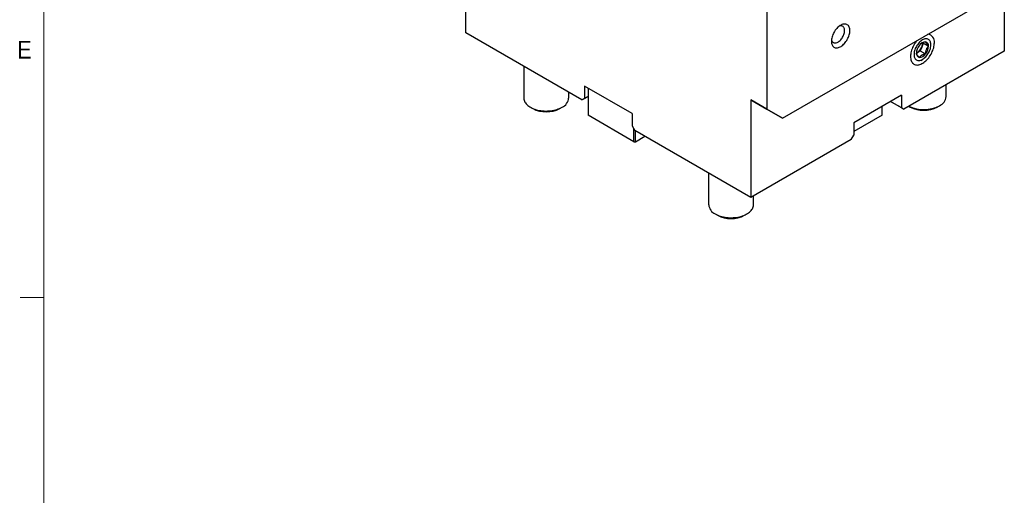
# Model space of a CAD drawing. Header units: inches. Extents: x 0.5 to 21.6, y 0.7 to 16.3.
# Tile 2 of 18: x 0.5 to 5.7, y 10 to 12.5. Entities that reach past the tile are written whole.
import ezdxf

# ---------------------------------------------------------------- set-up
doc = ezdxf.new("R2010")
doc.units = ezdxf.units.IN
doc.header["$MEASUREMENT"] = 0
doc.linetypes.add('SLD-Solid', pattern=[0])
doc.styles.add('SLDTEXTSTYLE2', font='GOTHIC.TTF', dxfattribs={"width": 0.913})

msp = doc.modelspace()

# ---------------------------------------------------------------- linework, layer by layer
at = {"color": 7, "linetype": 'SLD-Solid', "lineweight": 18}
for p, q in [((0.625, 16.125), (0.625, 0.875)), ((0.625, 11.043), (0.5, 11.043))]:
    msp.add_line(p, q, dxfattribs=at)
at = {"color": 7, "linetype": 'SLD-Solid', "lineweight": 25}
for p, q in [((2.8487, 12.438), (2.8487, 12.9524)), ((4.4356, 12.9445), (4.4356, 12.0364)), ((4.5191, 11.9881), (5.6883, 12.6631)), ((5.6883, 12.6631), (5.6883, 12.3416)), ((3.4611, 12.0845), (2.8487, 12.438)), ((5.2531, 12.3636), (5.245, 12.3429)), ((5.2611, 12.3843), (5.2531, 12.3636)), ((5.259, 12.3873), (5.2611, 12.3843)), ((5.2611, 12.3843), (5.2889, 12.3683)), ((5.3012, 12.3753), (5.3012, 12.3859)), ((5.6883, 12.3416), (5.1594, 12.0363)), ((5.229, 12.3336), (5.2247, 12.3311)), ((5.245, 12.3429), (5.229, 12.3336)), ((5.245, 12.3429), (5.2729, 12.3268)), ((3.1552, 12.2611), (3.1552, 12.0945)), ((5.2477, 12.2932), (5.2568, 12.2985)), ((3.7257, 12.0129), (3.475, 12.1577)), ((3.475, 12.1577), (3.475, 12.0926)), ((5.3819, 12.1025), (5.3819, 12.1647)), ((3.3914, 12.0945), (3.3914, 12.1248)), ((3.4935, 12.1032), (3.4611, 12.0845)), ((3.475, 12.0926), (3.4935, 12.1032)), ((3.4935, 12.147), (3.4935, 12.0065)), ((3.4936, 12.147), (3.4936, 12.004)), ((5.1455, 12.1094), (4.8948, 11.9647)), ((5.1455, 12.1094), (5.1455, 12.0443)), ((3.1897, 12.0463), (3.2019, 12.0392)), ((3.3446, 12.0392), (3.3568, 12.0463)), ((3.4611, 12.0845), (3.475, 12.0926)), ((4.352, 12.0846), (4.4356, 12.0364)), ((4.352, 12.0846), (4.352, 11.5702)), ((4.4356, 12.0363), (4.352, 12.0846)), ((5.0435, 12.0065), (5.0435, 12.0506)), ((5.0435, 12.004), (5.0435, 12.0505)), ((5.0891, 12.0769), (5.1455, 12.0443)), ((5.1594, 12.0363), (5.0891, 12.0769)), ((5.1455, 12.0443), (5.1594, 12.0363)), ((5.1854, 12.0513), (5.1924, 12.0473)), ((5.3351, 12.0473), (5.3473, 12.0543)), ((3.7351, 11.8645), (3.4936, 12.004)), ((3.7257, 12.0129), (3.7257, 11.9478)), ((4.4356, 12.0364), (4.5191, 11.9881)), ((4.5191, 11.9881), (4.4356, 12.0363)), ((5.0435, 12.004), (4.8948, 11.9181)), ((3.7257, 11.9478), (3.7396, 11.9237)), ((4.8948, 11.9647), (4.8948, 11.8996)), ((3.7351, 11.8645), (3.7351, 11.9316)), ((4.352, 11.5702), (3.7396, 11.9237)), ((3.7441, 11.8645), (3.7441, 11.9212)), ((3.7441, 11.8645), (3.7932, 11.8928)), ((4.8809, 11.8755), (4.8948, 11.8996)), ((4.8809, 11.8755), (4.352, 11.5702)), ((4.1295, 11.6987), (4.1295, 11.532)), ((4.3657, 11.532), (4.3657, 11.5781)), ((4.1641, 11.4838), (4.1763, 11.4768)), ((4.319, 11.4768), (4.3312, 11.4838))]:
    msp.add_line(p, q, dxfattribs=at)
at = {"color": 7, "linetype": 'SLD-Solid', "lineweight": 25, "flags": 128}
for points in [[(4.874, 12.4502), (4.8738, 12.4554), (4.8731, 12.4603), (4.872, 12.4649), (4.8705, 12.4691), (4.8686, 12.4729), (4.8663, 12.4762), (4.8636, 12.479), (4.8606, 12.4813), (4.8572, 12.483), (4.8536, 12.4842), (4.8497, 12.4849), (4.8455, 12.4849), (4.8412, 12.4844), (4.8368, 12.4834), (4.8322, 12.4818), (4.8276, 12.4796), (4.823, 12.4769), (4.8184, 12.4738), (4.8138, 12.4701), (4.8094, 12.466), (4.8051, 12.4616), (4.8009, 12.4567), (4.797, 12.4516), (4.7934, 12.4462), (4.79, 12.4405), (4.787, 12.4348), (4.7843, 12.4288), (4.782, 12.4229), (4.7801, 12.4169), (4.7786, 12.4109), (4.7775, 12.4051), (4.7768, 12.3994), (4.7766, 12.394), (4.7768, 12.3887), (4.7775, 12.3838), (4.7786, 12.3792), (4.7801, 12.3751), (4.782, 12.3713), (4.7843, 12.368), (4.787, 12.3652), (4.79, 12.3629), (4.7934, 12.3611), (4.797, 12.3599), (4.8009, 12.3593), (4.8051, 12.3592), (4.8094, 12.3597), (4.8138, 12.3608), (4.8184, 12.3624), (4.823, 12.3645), (4.8276, 12.3672), (4.8322, 12.3704), (4.8368, 12.374), (4.8412, 12.3781), (4.8455, 12.3826), (4.8497, 12.3874), (4.8536, 12.3926), (4.8572, 12.398), (4.8606, 12.4036), (4.8636, 12.4094), (4.8663, 12.4153), (4.8686, 12.4213), (4.8705, 12.4273), (4.872, 12.4332), (4.8731, 12.4391), (4.8738, 12.4447), (4.874, 12.4502)], [(4.8462, 12.4502), (4.8459, 12.4547), (4.8453, 12.4588), (4.8442, 12.4625), (4.8426, 12.4659), (4.8406, 12.4687), (4.8383, 12.4711), (4.8356, 12.4729), (4.8326, 12.4742), (4.8293, 12.4749), (4.8258, 12.475), (4.8221, 12.4745), (4.8183, 12.4735), (4.8177, 12.4733)], [(4.7772, 12.403), (4.778, 12.3995), (4.7793, 12.396), (4.7811, 12.3929), (4.7832, 12.3902), (4.7857, 12.3881), (4.7886, 12.3866), (4.7917, 12.3856), (4.7951, 12.3852), (4.7988, 12.3854), (4.8025, 12.3861), (4.8064, 12.3875), (4.8104, 12.3894), (4.8144, 12.3918), (4.8183, 12.3947), (4.8221, 12.3981), (4.8258, 12.4019), (4.8293, 12.4061), (4.8326, 12.4106), (4.8356, 12.4153), (4.8383, 12.4202), (4.8406, 12.4253), (4.8426, 12.4304), (4.8442, 12.4355), (4.8453, 12.4406), (4.8459, 12.4455), (4.8462, 12.4502)], [(5.2281, 12.3975), (5.224, 12.3923), (5.2196, 12.3863), (5.2154, 12.3801), (5.2116, 12.3736), (5.2081, 12.367), (5.2049, 12.3602), (5.2021, 12.3534), (5.1997, 12.3465), (5.1977, 12.3397), (5.1962, 12.3329), (5.1951, 12.3263), (5.1944, 12.3198), (5.1942, 12.3135), (5.1944, 12.3075), (5.1951, 12.3018), (5.1962, 12.2965), (5.1977, 12.2915), (5.1997, 12.287), (5.2021, 12.2829), (5.2049, 12.2792), (5.2081, 12.2761), (5.2116, 12.2735), (5.2154, 12.2715), (5.2196, 12.27), (5.224, 12.2691), (5.2286, 12.2688), (5.2334, 12.2691), (5.2385, 12.2699), (5.2436, 12.2714), (5.2488, 12.2734), (5.2541, 12.2759), (5.2595, 12.279), (5.2648, 12.2825), (5.27, 12.2866), (5.2751, 12.2911), (5.2802, 12.2961), (5.285, 12.3014), (5.2896, 12.3071), (5.294, 12.313), (5.2982, 12.3193), (5.302, 12.3258), (5.3055, 12.3324), (5.3087, 12.3391), (5.3115, 12.346), (5.3139, 12.3529), (5.3159, 12.3597), (5.3174, 12.3665), (5.3185, 12.3731), (5.3192, 12.3796), (5.3194, 12.3859), (5.3194, 12.3859)], [(5.2568, 12.2985), (5.2613, 12.3013), (5.2657, 12.3047), (5.2701, 12.3085), (5.2743, 12.3127), (5.2783, 12.3173), (5.2821, 12.3223), (5.2857, 12.3275), (5.289, 12.333), (5.2919, 12.3386), (5.2944, 12.3443), (5.2966, 12.3501), (5.2984, 12.3559), (5.2997, 12.3616), (5.3007, 12.3673), (5.3011, 12.3727), (5.3011, 12.3779), (5.3007, 12.3828), (5.2997, 12.3873), (5.2984, 12.3915), (5.2966, 12.3953), (5.2944, 12.3985), (5.2919, 12.4013), (5.289, 12.4036), (5.2857, 12.4053), (5.2821, 12.4064), (5.2783, 12.4069), (5.2743, 12.4069), (5.2701, 12.4062), (5.2657, 12.405), (5.2613, 12.4033), (5.2568, 12.4009), (5.2523, 12.3981), (5.2479, 12.3947), (5.2435, 12.3909), (5.2393, 12.3867), (5.2353, 12.3821), (5.2315, 12.3771), (5.2279, 12.3719), (5.2246, 12.3664), (5.2217, 12.3608), (5.2191, 12.3551), (5.217, 12.3493), (5.2152, 12.3435), (5.2138, 12.3377), (5.2129, 12.3321), (5.2125, 12.3267), (5.2125, 12.3215), (5.2129, 12.3166), (5.2138, 12.3121), (5.2152, 12.3079), (5.217, 12.3041), (5.2191, 12.3009), (5.2217, 12.2981), (5.2246, 12.2958), (5.2279, 12.2941), (5.2315, 12.293), (5.2353, 12.2925), (5.2393, 12.2925), (5.2435, 12.2931), (5.2479, 12.2944), (5.2523, 12.2961), (5.2568, 12.2985)], [(5.2247, 12.3315), (5.2253, 12.3318), (5.229, 12.3336)], [(3.1552, 12.0945), (3.1552, 12.0932), (3.1557, 12.0883), (3.1568, 12.0833), (3.1585, 12.0784), (3.1608, 12.0736), (3.1638, 12.069), (3.1673, 12.0644), (3.1714, 12.06), (3.176, 12.0558), (3.1811, 12.0518), (3.1868, 12.0481), (3.1929, 12.0445), (3.1994, 12.0413), (3.2063, 12.0383), (3.2136, 12.0356), (3.2212, 12.0333), (3.2291, 12.0312), (3.2372, 12.0296), (3.2455, 12.0282), (3.254, 12.0272), (3.2625, 12.0266), (3.2711, 12.0263), (3.2797, 12.0264), (3.2883, 12.0269), (3.2968, 12.0277), (3.3052, 12.0288), (3.3134, 12.0304), (3.3214, 12.0322), (3.3292, 12.0344), (3.3366, 12.0369), (3.3437, 12.0398), (3.3505, 12.0429), (3.3568, 12.0463)], [(4.1641, 11.4838), (4.1704, 11.4804), (4.1772, 11.4773), (4.1843, 11.4745), (4.1917, 11.4719), (4.1995, 11.4697), (4.2075, 11.4679), (4.2157, 11.4664), (4.2241, 11.4652), (4.2326, 11.4644), (4.2412, 11.4639), (4.2498, 11.4638), (4.2584, 11.4641), (4.267, 11.4647), (4.2754, 11.4657), (4.2837, 11.4671), (4.2918, 11.4688), (4.2997, 11.4708), (4.3073, 11.4732), (4.3146, 11.4758), (4.3215, 11.4788), (4.328, 11.4821), (4.3341, 11.4856), (4.3398, 11.4893), (4.3449, 11.4933), (4.3496, 11.4975), (4.3536, 11.5019), (4.3572, 11.5065), (4.3601, 11.5112), (4.3624, 11.516), (4.3642, 11.5208), (4.3653, 11.5258), (4.3657, 11.5307), (4.3657, 11.532)]]:
    msp.add_lwpolyline(points, dxfattribs=at)
at = {"color": 7, "linetype": 'SLD-Solid', "lineweight": 25}
for centre, radius, start, end in [((5.2817, 12.3925), 0.0383, 350.074, 84.3884), ((5.2944, 12.3279), 0.0698, 140.2279, 177.3607), ((5.1964, 12.3845), 0.0604, 302.638, 339.7729), ((5.2754, 12.3497), 0.0415, 93.4295, 146.5651), ((5.2109, 12.3816), 0.0459, 336.8882, 5.8787), ((5.2692, 12.3715), 0.02, 350.7481, 79.4532), ((5.2192, 12.3715), 0.0698, 320.2279, 357.3607), ((5.2444, 12.3279), 0.02, 170.7481, 259.4532), ((5.2382, 12.3497), 0.0415, 273.4295, 326.5651), ((5.3238, 12.1077), 0.0583, 293.7412, 354.9387), ((3.3333, 12.0996), 0.0583, 293.7412, 354.9387), ((5.2635, 12.2166), 0.1827, 244.7504, 297.3019), ((5.2638, 12.1849), 0.155, 242.5908, 297.4038), ((3.2733, 12.1768), 0.155, 242.5908, 297.4038), ((3.5755, 12.0065), 0.082, 180.0001, 181.7949), ((4.9615, 12.0065), 0.082, 358.2051, 359.9999), ((3.7396, 12.2907), 0.4262, 269.4017, 270.6088), ((4.1894, 11.5384), 0.0602, 186.153, 245.1671), ((4.2476, 11.6143), 0.155, 242.5962, 297.4092)]:
    msp.add_arc(centre, radius, start, end, dxfattribs=at)
for points, knots in [([(5.2553, 12.3857), (5.2561, 12.3861), (5.259, 12.3876), (5.2649, 12.3894), (5.2702, 12.3905), (5.2729, 12.3911)], [0, 0, 0, 0, 0.164933, 0.565519, 1, 1, 1, 1]), ([(5.2729, 12.3911), (5.273, 12.3901), (5.2731, 12.3886), (5.2742, 12.386), (5.2757, 12.3833), (5.2782, 12.3799), (5.2816, 12.3759), (5.2853, 12.372), (5.2877, 12.3695), (5.2889, 12.3683)], [0, 0, 0, 0, 0.2160428, 0.3279896, 0.4398606, 0.5934172, 0.7521058, 0.8754851, 1, 1, 1, 1]), ([(5.2889, 12.3683), (5.2879, 12.3671), (5.2857, 12.3649), (5.2828, 12.3612), (5.28, 12.3572), (5.2773, 12.3521), (5.275, 12.3459), (5.2736, 12.3391), (5.273, 12.3327), (5.2729, 12.3288), (5.2729, 12.3268)], [0, 0, 0, 0, 0.107786, 0.216167, 0.327311, 0.439954, 0.593485, 0.752147, 0.875506, 1, 1, 1, 1]), ([(5.2407, 12.3083), (5.2397, 12.3093), (5.2375, 12.3115), (5.2345, 12.3147), (5.2318, 12.3178), (5.2291, 12.3211), (5.2268, 12.3245), (5.2254, 12.3273), (5.2247, 12.3295), (5.2247, 12.3306), (5.2247, 12.3311)], [0, 0, 0, 0, 0.107786, 0.216167, 0.327311, 0.439954, 0.593485, 0.752147, 0.875506, 1, 1, 1, 1]), ([(5.2729, 12.3268), (5.2701, 12.3262), (5.265, 12.3252), (5.259, 12.3232), (5.2548, 12.3213), (5.2519, 12.3197), (5.2492, 12.318), (5.246, 12.3154), (5.2431, 12.3121), (5.2414, 12.3094), (5.2407, 12.3083)], [0, 0, 0, 0, 0.183557, 0.347404, 0.431543, 0.516502, 0.601728, 0.687801, 0.864931, 1, 1, 1, 1])]:
    msp.add_open_spline(points, degree=3, knots=knots, dxfattribs=at)

# ---------------------------------------------------------------- texts
at = {"color": 7, "linetype": 'Continuous', "lineweight": 0, "insert": (0.484, 12.3962), "char_height": 0.0937, "attachment_point": 1, "style": 'SLDTEXTSTYLE2'}
msp.add_mtext('E', dxfattribs=at)

doc.saveas('drawing.dxf')
